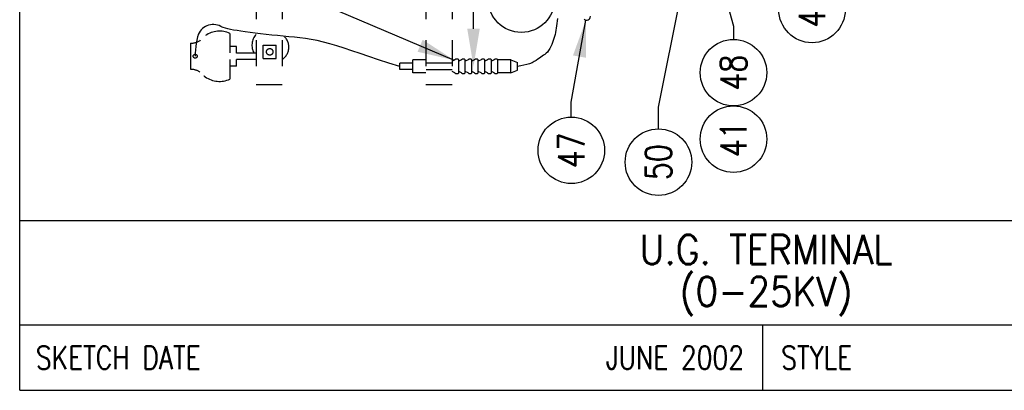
# Model space of a CAD drawing. Extents: x 0 to 7.1, y 0 to 9.85.
# Tile 1 of 4: x 0 to 4.71, y 0 to 1.77. Entities that reach past the tile are written whole.
import ezdxf
from ezdxf.enums import TextEntityAlignment as Align

# ---------------------------------------------------------------- set-up
doc = ezdxf.new("R2010")
doc.units = 0
doc.header["$MEASUREMENT"] = 0
doc.linetypes.add('HIDDEN2', pattern=[0.1875, 0.125, -0.0625])
doc.layers.add('E-DETL', color=2, linetype='CONTINUOUS')
doc.layers.add('E-DETL-TEXT', color=3, linetype='CONTINUOUS')
doc.styles.add('ROMANS', font='ROMANS.SHX', dxfattribs={"width": 0.8, "height": 0.109375})
doc.styles.get("Standard").update_dxf_attribs({"font": 'ROMANS.SHX', "width": 0.8, "height": 0.125})
doc.dimstyles.get("Standard").update_dxf_attribs({"dimtxt": 0.18, "dimasz": 0.18, "dimexe": 0.18, "dimexo": 0.0625, "dimgap": 0.09, "dimtad": 0, "dimtih": 1, "dimtoh": 1, "dimdec": 4, "dimzin": 0, "dimdsep": 46, "dimtxsty": 'Standard', "dimcen": 0.09, "dimadec": 0, "dimazin": 0, "dimtfac": 1, "dimtdec": 4, "dimtofl": 0, "dimtmove": 0, "dimatfit": 3, "dimfxl": 0, "dimtolj": 1, "dimtzin": 0, "dimarcsym": 0})

msp = doc.modelspace()

# ---------------------------------------------------------------- linework, layer by layer
at = {"layer": 'E-DETL'}
for p, q in [((0, 0), (0, 9.8484)), ((0, 0.8125), (7.1036, 0.8125)), ((0, 0.3125), (7.1036, 0.3125)), ((3.5518, 0.3125), (3.5518, 0)), ((0, 0), (7.1036, 0))]:
    msp.add_line(p, q, dxfattribs=at)
at = {"layer": 'E-DETL', "linetype": 'HIDDEN2'}
for p, q in [((1.1299, 4.1504), (1.1299, 1.4629)), ((1.2549, 4.1504), (1.2549, 1.4629)), ((1.9424, 4.1504), (1.9424, 1.4629)), ((2.0674, 4.1504), (2.0674, 1.4629)), ((1.0049, 1.7073), (1.0049, 1.6141)), ((0.8174, 1.6605), (0.8174, 1.5355)), ((1.1641, 1.5879), (1.1641, 1.6504)), ((1.1641, 1.6504), (1.2266, 1.6504)), ((1.2266, 1.5879), (1.2266, 1.6504)), ((1.0362, 1.645), (1.0049, 1.645)), ((1.0362, 1.6136), (1.0362, 1.645)), ((1.1299, 1.6136), (1.0362, 1.6136)), ((1.0049, 1.5831), (1.0049, 1.4887)), ((1.0362, 1.5667), (1.0362, 1.5823)), ((1.1299, 1.5823), (1.0362, 1.5823)), ((1.0362, 1.551), (1.0362, 1.5823)), ((1.1641, 1.5879), (1.2266, 1.5879)), ((1.0362, 1.551), (1.0049, 1.551)), ((1.1299, 1.4629), (1.2549, 1.4629)), ((1.9424, 1.4629), (2.0674, 1.4629))]:
    msp.add_line(p, q, dxfattribs=at)
at = {"layer": 'E-DETL', "color": 4}
for p, q in [((1.8174, 1.5346), (1.8174, 1.5646)), ((1.8799, 1.5646), (1.8174, 1.5646)), ((1.8799, 1.5184), (1.8799, 1.5809)), ((1.9424, 1.5809), (1.8799, 1.5809)), ((2.081, 1.5808), (2.0674, 1.5738)), ((2.0987, 1.5184), (2.0987, 1.5809)), ((2.1122, 1.5808), (2.0987, 1.5738)), ((2.1299, 1.5184), (2.1299, 1.5809)), ((2.1435, 1.5808), (2.1299, 1.5738)), ((2.1612, 1.5184), (2.1612, 1.5809)), ((2.1747, 1.5808), (2.1612, 1.5738)), ((2.1924, 1.5184), (2.1924, 1.5809)), ((2.206, 1.5808), (2.1924, 1.5738)), ((2.2237, 1.5184), (2.2237, 1.5809)), ((2.2372, 1.5808), (2.2237, 1.5738)), ((2.2549, 1.5184), (2.2549, 1.5809)), ((2.2685, 1.5808), (2.2549, 1.5738)), ((2.2862, 1.5184), (2.2862, 1.5809)), ((2.3487, 1.5809), (2.2862, 1.5809)), ((2.3487, 1.5809), (2.3799, 1.5676)), ((2.3487, 1.5184), (2.3487, 1.5809)), ((2.3799, 1.5317), (2.3799, 1.5676)), ((1.8799, 1.5346), (1.8174, 1.5346)), ((1.9424, 1.5184), (1.8799, 1.5184)), ((2.081, 1.5184), (2.0674, 1.5254)), ((2.1122, 1.5184), (2.0987, 1.5254)), ((2.1435, 1.5184), (2.1299, 1.5254)), ((2.1747, 1.5184), (2.1612, 1.5254)), ((2.206, 1.5184), (2.1924, 1.5254)), ((2.2372, 1.5184), (2.2237, 1.5254)), ((2.2685, 1.5184), (2.2549, 1.5254)), ((2.3487, 1.5184), (2.2862, 1.5184)), ((2.3487, 1.5184), (2.3799, 1.5317))]:
    msp.add_line(p, q, dxfattribs=at)
at = {"layer": 'E-DETL', "color": 4, "linetype": 'HIDDEN2'}
for p, q in [((1.9438, 1.566), (2.0677, 1.566)), ((1.9438, 1.5348), (2.0677, 1.5348))]:
    msp.add_line(p, q, dxfattribs=at)
at = {"layer": 'E-DETL'}
for points in [[(2.571, 1.7781), (2.5692, 1.7667), (2.5676, 1.7553), (2.5662, 1.744), (2.5647, 1.7329), (2.5632, 1.7222), (2.5615, 1.7118), (2.5595, 1.702), (2.5571, 1.6925), (2.5543, 1.6832), (2.5511, 1.6738), (2.5475, 1.6642), (2.5434, 1.6542), (2.5389, 1.6442), (2.534, 1.6346), (2.5287, 1.6258), (2.5232, 1.6182), (2.5173, 1.6122), (2.5112, 1.6072), (2.5049, 1.603), (2.4984, 1.5989), (2.4917, 1.5944), (2.4848, 1.5893), (2.4774, 1.5836), (2.4694, 1.5778), (2.4602, 1.5722), (2.4498, 1.567), (2.4378, 1.5625), (2.4245, 1.5587), (2.4102, 1.5554), (2.3952, 1.5524), (2.3799, 1.5496)], [(0.8545, 1.7032), (0.8508, 1.6907), (0.8469, 1.675), (0.844, 1.6594), (0.842, 1.644), (0.8407, 1.6287), (0.8397, 1.6135), (0.839, 1.5983)], [(1.8174, 1.5496), (1.7644, 1.5656), (1.7153, 1.5813), (1.6696, 1.5965), (1.6271, 1.611), (1.5876, 1.6247), (1.5506, 1.6372), (1.516, 1.6484), (1.4833, 1.6582), (1.4523, 1.6662), (1.4227, 1.6728), (1.3943, 1.6781), (1.3668, 1.6824), (1.3398, 1.6859), (1.3132, 1.6889), (1.2866, 1.6915), (1.2598, 1.6941), (1.2326, 1.6968), (1.2053, 1.6997), (1.1781, 1.7026), (1.1516, 1.7057), (1.1259, 1.7087), (1.1015, 1.7118), (1.0787, 1.7148), (1.0578, 1.7178), (1.0392, 1.7208), (1.0226, 1.7236), (1.008, 1.7265), (0.995, 1.7293), (0.9835, 1.7323), (0.9733, 1.7352), (0.9675, 1.7372)]]:
    msp.add_lwpolyline(points, dxfattribs=at)
at = {"layer": 'E-DETL', "linetype": 'HIDDEN2'}
for centre, radius in [((0.839, 1.5983), 0.00936), ((1.1954, 1.6192), 0.0156)]:
    msp.add_circle(centre, radius, dxfattribs=at)
at = {"layer": 'E-DETL', "color": 4}
for centre, radius, start, end in [((2.7107, 1.7882), 0.0176, 227.9638, 2.916), ((2.0899, 1.5715), 0.0129, 46.6743, 133.6354), ((2.1211, 1.5715), 0.0129, 46.6743, 133.6354), ((2.1524, 1.5715), 0.0129, 46.6743, 133.6354), ((2.1836, 1.5715), 0.0129, 46.6743, 133.6354), ((2.2149, 1.5715), 0.0129, 46.6743, 133.6354), ((2.2461, 1.5715), 0.0129, 46.6743, 133.6354), ((2.2774, 1.5715), 0.0129, 46.6743, 133.6354), ((2.0899, 1.5277), 0.0129, 226.3643, 313.3254), ((2.1211, 1.5277), 0.0129, 226.3643, 313.3254), ((2.1524, 1.5277), 0.0129, 226.3643, 313.3254), ((2.1836, 1.5277), 0.0129, 226.3643, 313.3254), ((2.2149, 1.5277), 0.0129, 226.3643, 313.3254), ((2.2461, 1.5277), 0.0129, 226.3643, 313.3254), ((2.2774, 1.5277), 0.0129, 226.3643, 313.3254)]:
    msp.add_arc(centre, radius, start, end, dxfattribs=at)
at = {"layer": 'E-DETL'}
msp.add_arc((0.9253, 1.6722), 0.0775, 55.9502, 156.9626, dxfattribs=at)
at = {"layer": 'E-DETL', "linetype": 'HIDDEN2'}
for centre, radius, start, end in [((0.9554, 1.5998), 0.1183, 65.2514, 124.7654), ((1.1857, 1.6509), 0.0755, 137.6154, 209.6516), ((1.2143, 1.6417), 0.0722, 304.2494, 55.75), ((0.8184, 1.7378), 0.0773, 269.2617, 306.7802), ((0.8184, 1.4582), 0.0773, 55.8032, 90.738), ((0.9554, 1.5961), 0.1183, 230.3602, 234.7359), ((0.9554, 1.5961), 0.1183, 234.7359, 294.7483)]:
    msp.add_arc(centre, radius, start, end, dxfattribs=at)
at = {"layer": 'E-DETL-TEXT'}
for p, q in [((3.0537, 1.3539), (3.1826, 1.9981)), ((2.1696, 1.7296), (2.1696, 1.9052)), ((1.465, 1.8393), (2.0775, 1.579)), ((2.6372, 1.3781), (2.707, 1.771)), ((2.6372, 1.3069), (2.6372, 1.3781)), ((3.0537, 1.2504), (3.0537, 1.3539))]:
    msp.add_line(p, q, dxfattribs=at)
for centre in [(2.3986, 1.8711), (3.788, 1.8218), (3.4123, 1.5196), (3.4123, 1.2016), (2.6372, 1.1479), (3.0537, 1.0914)]:
    msp.add_circle(centre, 0.159, dxfattribs=at)
for points in [[(2.6452, 1.6019), (2.707, 1.771), (2.7067, 1.591)], [(2.1396, 1.7296), (2.1996, 1.7296), (2.1696, 1.5496)], [(1.9266, 1.6771), (2.0775, 1.579), (1.9021, 1.6196)]]:
    msp.add_solid(points, dxfattribs=at)

# ---------------------------------------------------------------- texts
at = {"layer": 'E-DETL-TEXT', "style": 'ROMANS', "width": 0.8}
for s, p in [('46', (3.788, 1.8218)), ('48', (3.4123, 1.5196)), ('41', (3.4123, 1.2016)), ('47', (2.6372, 1.1479)), ('50', (3.0537, 1.0914))]:
    msp.add_text(s, height=0.125, rotation=90, dxfattribs=at).set_placement(p, align=Align.MIDDLE)
at = {"layer": 'E-DETL-TEXT', "style": 'ROMANS', "width": 0.9}
for s, p in [('U.G. TERMINAL', (3.5688, 0.6031)), ('(0-25KV)', (3.5688, 0.4031))]:
    msp.add_text(s, height=0.14, dxfattribs=at).set_placement(p, align=Align.CENTER)
at = {"layer": 'E-DETL-TEXT', "style": 'ROMANS', "width": 0.8}
for s, p in [('SKETCH DATE', (0.0773, 0.1563)), ('STYLE', (3.6406, 0.1563))]:
    msp.add_text(s, height=0.11, dxfattribs=at).set_placement(p, align=Align.MIDDLE_LEFT)
msp.add_text('JUNE 2002', height=0.11, dxfattribs=at).set_placement((3.463, 0.1563), align=Align.MIDDLE_RIGHT)

# ---------------------------------------------------------------- leaders
at = {"layer": 'E-DETL-TEXT'}
msp.add_leader([(3.2732, 2.2474), (3.4123, 1.7413), (3.4123, 1.6786)], dimstyle='Standard', override={"dimtxt": 0.09375, "dimgap": 0.03125, "dimdec": 0, "dimlunit": 4, "dimtxsty": 'ROMANS', "dimclrt": 256, "dimadec": 1, "dimtdec": 0, "dimtmove": 1}, dxfattribs=at)

doc.saveas('drawing.dxf')
